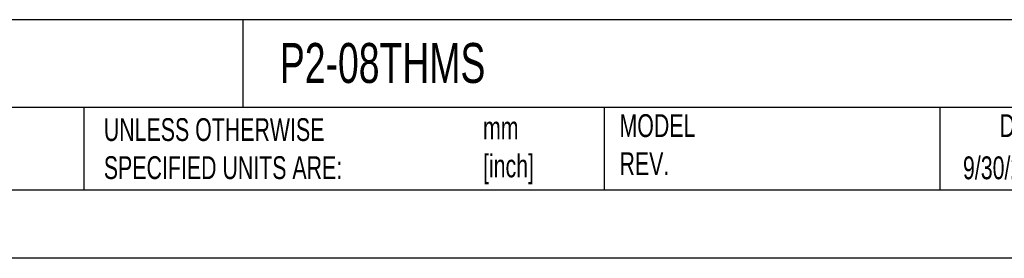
# Model space of a CAD drawing. Header units: millimetres. Extents: x 0 to 559, y 0 to 432.
# Tile 13 of 24: x 270 to 453, y 0 to 44. Entities that reach past the tile are written whole.
import ezdxf

# ---------------------------------------------------------------- set-up
doc = ezdxf.new("R2010")
doc.units = ezdxf.units.MM
doc.header["$LTSCALE"] = 2
doc.linetypes.add('CENTERX2', pattern=[20.32, 12.7, -2.54, 2.54, -2.54])
doc.layers.add('TEXT', color=140, linetype='Continuous', lineweight=25)
doc.styles.add('SLDTEXTSTYLE0', font='TXT', dxfattribs={"width": 0.7})

msp = doc.modelspace()

# ---------------------------------------------------------------- linework, layer by layer
at = {"color": 7, "linetype": 'Continuous'}
msp.add_line((558.8, 0.01), (0, 0.01), dxfattribs=at)
at = {"layer": 'TEXT'}
for p, q in [((546.1, 44.25), (12.7, 44.25)), ((311.52, 44.25), (311.52, 27.94)), ((546.1, 27.94), (12.7, 27.94)), ((282, 27.94), (282, 12.7)), ((378.6, 27.94), (378.6, 12.7)), ((440.93, 27.94), (440.93, 12.7)), ((12.7, 12.7), (546.1, 12.7))]:
    msp.add_line(p, q, dxfattribs=at)

# ---------------------------------------------------------------- texts
at = {"layer": 'TEXT', "linetype": 'CENTERX2', "lineweight": 18, "style": 'SLDTEXTSTYLE0'}
for s, insert, char_height, attachment_point in [('P2-08THMS', (318.42, 39.93), 7.408, 1), ('UNLESS OTHERWISE ^JSPECIFIED UNITS ARE:', (285.74, 25.99), 4.2333, 1), ('MODEL ^JREV.', (381.47, 26.73), 4.2333, 1), ('DRAWING DATE', (467.45, 26.73), 4.2333, 2), ('mm^J[inch]', (356.13, 26.31), 4.233, 1), ('9/30/2025', (445.23, 18.9), 4.233, 1)]:
    msp.add_mtext(s, dxfattribs=dict(at, insert=insert, char_height=char_height, attachment_point=attachment_point))

doc.saveas('drawing.dxf')
